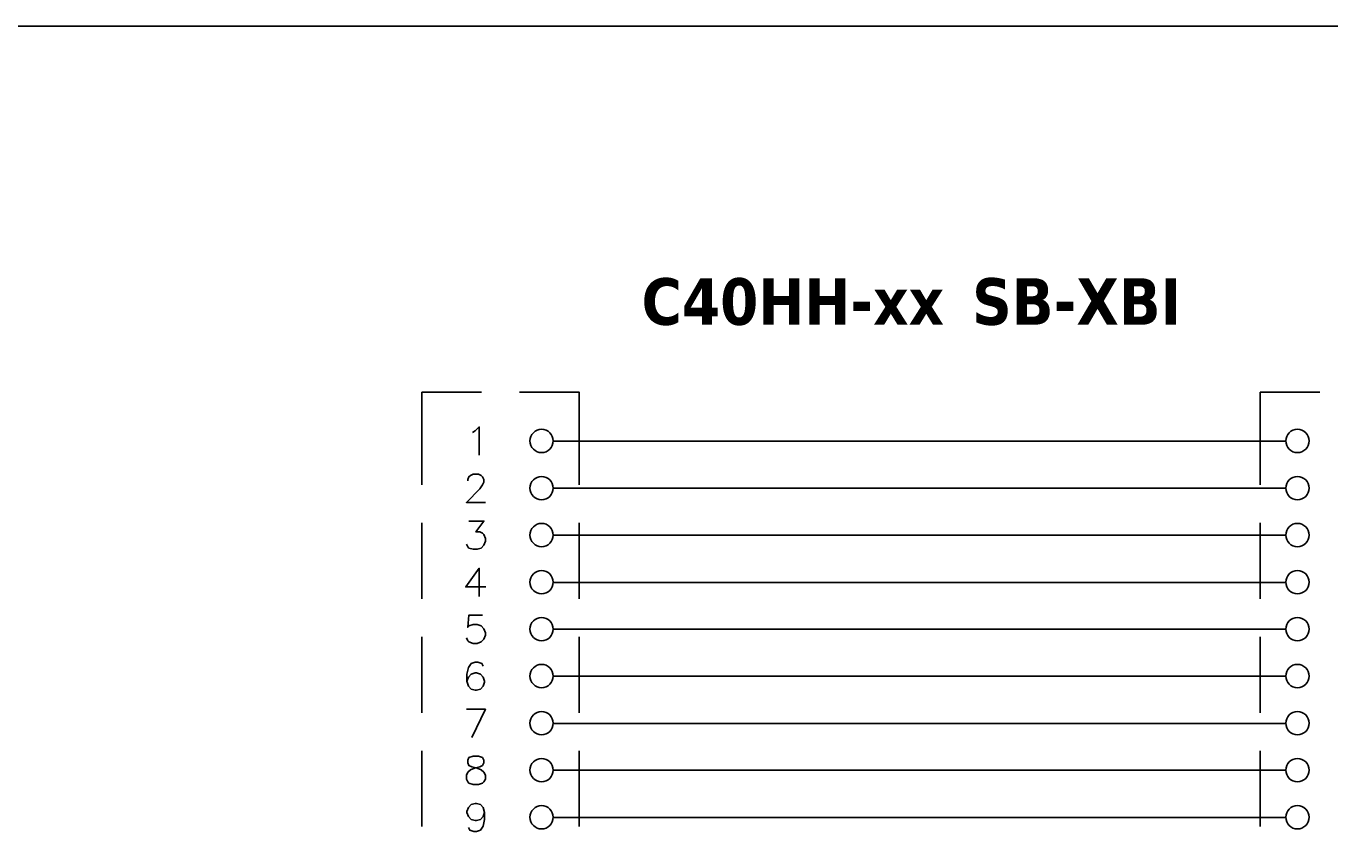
# Model space of a CAD drawing. Header units: inches. Extents: x 0 to 1016, y 0 to 711.
# Tile 12 of 17: x 534 to 806, y 541 to 711. Entities that reach past the tile are written whole.
import ezdxf

# ---------------------------------------------------------------- set-up
doc = ezdxf.new("R2010")
doc.units = ezdxf.units.IN
doc.header["$LTSCALE"] = 10
doc.header["$MEASUREMENT"] = 0
doc.layers.add('TEXT', color=140, linetype='Continuous')

msp = doc.modelspace()

# ---------------------------------------------------------------- linework, layer by layer
at = {"lineweight": 25}
for p, q in [((616.73, 634.87), (616.73, 615.55)), ((629.21, 634.87), (616.73, 634.87)), ((791.63, 634.87), (791.63, 615.55)), ((804.05, 634.87), (791.63, 634.87)), ((644.21, 624.67), (796.97, 624.67)), ((644.21, 614.83), (796.97, 614.83)), ((616.73, 607.63), (616.73, 591.79)), ((649.55, 591.79), (649.55, 607.63)), ((791.63, 607.63), (791.63, 591.79)), ((644.21, 605.05), (796.97, 605.05)), ((644.21, 595.21), (796.97, 595.21)), ((644.21, 585.43), (796.97, 585.43)), ((616.73, 583.87), (616.73, 568.03)), ((649.55, 568.03), (649.55, 583.87)), ((791.63, 583.87), (791.63, 568.03)), ((644.21, 575.65), (796.97, 575.65)), ((644.21, 565.81), (796.97, 565.81)), ((616.73, 560.11), (616.73, 544.27)), ((649.55, 544.27), (649.55, 560.11)), ((791.63, 560.11), (791.63, 544.27)), ((644.21, 556.03), (796.97, 556.03)), ((644.21, 546.19), (796.97, 546.19))]:
    msp.add_line(p, q, dxfattribs=at)
for points in [[(649.55, 615.55), (649.55, 634.87), (637.13, 634.87)], [(627.29, 626.47), (627.89, 626.77), (628.73, 627.61), (628.73, 621.73)], [(626.33, 616.39), (626.33, 616.63), (626.57, 617.23), (626.87, 617.47), (627.47, 617.77), (628.55, 617.77), (629.15, 617.47), (629.39, 617.23), (629.69, 616.63), (629.69, 616.09), (629.39, 615.55), (628.85, 614.71), (626.03, 611.89), (629.99, 611.89)], [(626.57, 607.99), (629.69, 607.99), (628.01, 605.71), (628.85, 605.71), (629.39, 605.47), (629.69, 605.17), (629.99, 604.33), (629.99, 603.79), (629.69, 602.95), (629.15, 602.35), (628.31, 602.11), (627.47, 602.11), (626.57, 602.35), (626.33, 602.65), (626.03, 603.19)], [(628.73, 592.27), (628.73, 598.15), (625.91, 594.25), (630.11, 594.25)], [(629.39, 588.37), (626.57, 588.37), (626.33, 585.85), (626.57, 586.15), (627.47, 586.39), (628.31, 586.39), (629.15, 586.15), (629.69, 585.55), (629.99, 584.71), (629.99, 584.17), (629.69, 583.33), (629.15, 582.79), (628.31, 582.49), (627.47, 582.49), (626.57, 582.79), (626.33, 583.03), (626.03, 583.63)], [(629.57, 577.75), (629.27, 578.29), (628.43, 578.59), (627.89, 578.59), (627.05, 578.29), (626.45, 577.45), (626.15, 576.07), (626.15, 574.63), (626.45, 573.55), (627.05, 572.95), (627.89, 572.71), (628.13, 572.71), (628.97, 572.95), (629.57, 573.55), (629.81, 574.39), (629.81, 574.63), (629.57, 575.47), (628.97, 576.07), (628.13, 576.31), (627.89, 576.31), (627.05, 576.07), (626.45, 575.47), (626.15, 574.63)], [(626.03, 568.75), (629.99, 568.75), (627.17, 562.87)], [(627.47, 558.97), (626.57, 558.67), (626.33, 558.13), (626.33, 557.59), (626.57, 556.99), (627.17, 556.75), (628.31, 556.45), (629.15, 556.15), (629.69, 555.61), (629.99, 555.01), (629.99, 554.17), (629.69, 553.63), (629.39, 553.33), (628.55, 553.09), (627.47, 553.09), (626.57, 553.33), (626.33, 553.63), (626.03, 554.17), (626.03, 555.01), (626.33, 555.61), (626.87, 556.15), (627.71, 556.45), (628.85, 556.75), (629.39, 556.99), (629.69, 557.59), (629.69, 558.13), (629.39, 558.67), (628.55, 558.97), (627.47, 558.97)], [(629.81, 547.21), (629.57, 546.37), (628.97, 545.77), (628.13, 545.53), (627.89, 545.53), (627.05, 545.77), (626.45, 546.37), (626.15, 547.21), (626.15, 547.45), (626.45, 548.29), (627.05, 548.89), (627.89, 549.13), (628.13, 549.13), (628.97, 548.89), (629.57, 548.29), (629.81, 547.21), (629.81, 545.77), (629.57, 544.39), (628.97, 543.55), (628.13, 543.25), (627.59, 543.25), (626.75, 543.55), (626.45, 544.09)]]:
    msp.add_lwpolyline(points, dxfattribs=at)
for points in [[(644.15, 624.7), (644.15, 626.04), (643.06, 627.13), (641.72, 627.13), (640.38, 627.13), (639.29, 626.04), (639.29, 624.7), (639.29, 623.35), (640.38, 622.27), (641.72, 622.27), (643.06, 622.27), (644.15, 623.35), (644.15, 624.7)], [(801.83, 624.7), (801.83, 626.04), (800.74, 627.13), (799.4, 627.13), (798.06, 627.13), (796.97, 626.04), (796.97, 624.7), (796.97, 623.35), (798.06, 622.27), (799.4, 622.27), (800.74, 622.27), (801.83, 623.35), (801.83, 624.7)], [(644.15, 614.86), (644.15, 616.2), (643.06, 617.29), (641.72, 617.29), (640.38, 617.29), (639.29, 616.2), (639.29, 614.86), (639.29, 613.51), (640.38, 612.43), (641.72, 612.43), (643.06, 612.43), (644.15, 613.51), (644.15, 614.86)], [(801.83, 614.86), (801.83, 616.2), (800.74, 617.29), (799.4, 617.29), (798.06, 617.29), (796.97, 616.2), (796.97, 614.86), (796.97, 613.51), (798.06, 612.43), (799.4, 612.43), (800.74, 612.43), (801.83, 613.51), (801.83, 614.86)], [(644.15, 605.08), (644.15, 606.42), (643.06, 607.51), (641.72, 607.51), (640.38, 607.51), (639.29, 606.42), (639.29, 605.08), (639.29, 603.73), (640.38, 602.65), (641.72, 602.65), (643.06, 602.65), (644.15, 603.73), (644.15, 605.08)], [(801.83, 605.08), (801.83, 606.42), (800.74, 607.51), (799.4, 607.51), (798.06, 607.51), (796.97, 606.42), (796.97, 605.08), (796.97, 603.73), (798.06, 602.65), (799.4, 602.65), (800.74, 602.65), (801.83, 603.73), (801.83, 605.08)], [(644.15, 595.24), (644.15, 596.58), (643.06, 597.67), (641.72, 597.67), (640.38, 597.67), (639.29, 596.58), (639.29, 595.24), (639.29, 593.89), (640.38, 592.81), (641.72, 592.81), (643.06, 592.81), (644.15, 593.89), (644.15, 595.24)], [(801.83, 595.24), (801.83, 596.58), (800.74, 597.67), (799.4, 597.67), (798.06, 597.67), (796.97, 596.58), (796.97, 595.24), (796.97, 593.89), (798.06, 592.81), (799.4, 592.81), (800.74, 592.81), (801.83, 593.89), (801.83, 595.24)], [(644.15, 585.46), (644.15, 586.8), (643.06, 587.89), (641.72, 587.89), (640.38, 587.89), (639.29, 586.8), (639.29, 585.46), (639.29, 584.11), (640.38, 583.03), (641.72, 583.03), (643.06, 583.03), (644.15, 584.11), (644.15, 585.46)], [(801.83, 585.46), (801.83, 586.8), (800.74, 587.89), (799.4, 587.89), (798.06, 587.89), (796.97, 586.8), (796.97, 585.46), (796.97, 584.11), (798.06, 583.03), (799.4, 583.03), (800.74, 583.03), (801.83, 584.11), (801.83, 585.46)], [(644.15, 575.68), (644.15, 577.02), (643.06, 578.11), (641.72, 578.11), (640.38, 578.11), (639.29, 577.02), (639.29, 575.68), (639.29, 574.33), (640.38, 573.25), (641.72, 573.25), (643.06, 573.25), (644.15, 574.33), (644.15, 575.68)], [(801.83, 575.68), (801.83, 577.02), (800.74, 578.11), (799.4, 578.11), (798.06, 578.11), (796.97, 577.02), (796.97, 575.68), (796.97, 574.33), (798.06, 573.25), (799.4, 573.25), (800.74, 573.25), (801.83, 574.33), (801.83, 575.68)], [(644.15, 565.84), (644.15, 567.18), (643.06, 568.27), (641.72, 568.27), (640.38, 568.27), (639.29, 567.18), (639.29, 565.84), (639.29, 564.49), (640.38, 563.41), (641.72, 563.41), (643.06, 563.41), (644.15, 564.49), (644.15, 565.84)], [(801.83, 565.84), (801.83, 567.18), (800.74, 568.27), (799.4, 568.27), (798.06, 568.27), (796.97, 567.18), (796.97, 565.84), (796.97, 564.49), (798.06, 563.41), (799.4, 563.41), (800.74, 563.41), (801.83, 564.49), (801.83, 565.84)], [(644.15, 556.06), (644.15, 557.4), (643.06, 558.49), (641.72, 558.49), (640.38, 558.49), (639.29, 557.4), (639.29, 556.06), (639.29, 554.71), (640.38, 553.63), (641.72, 553.63), (643.06, 553.63), (644.15, 554.71), (644.15, 556.06)], [(801.83, 556.06), (801.83, 557.4), (800.74, 558.49), (799.4, 558.49), (798.06, 558.49), (796.97, 557.4), (796.97, 556.06), (796.97, 554.71), (798.06, 553.63), (799.4, 553.63), (800.74, 553.63), (801.83, 554.71), (801.83, 556.06)], [(644.15, 546.22), (644.15, 547.56), (643.06, 548.65), (641.72, 548.65), (640.38, 548.65), (639.29, 547.56), (639.29, 546.22), (639.29, 544.87), (640.38, 543.79), (641.72, 543.79), (643.06, 543.79), (644.15, 544.87), (644.15, 546.22)], [(801.83, 546.22), (801.83, 547.56), (800.74, 548.65), (799.4, 548.65), (798.06, 548.65), (796.97, 547.56), (796.97, 546.22), (796.97, 544.87), (798.06, 543.79), (799.4, 543.79), (800.74, 543.79), (801.83, 544.87), (801.83, 546.22)]]:
    msp.add_open_spline(points, degree=3, knots=[0, 0, 0, 0, 1, 1, 1, 2, 2, 2, 3, 3, 3, 4, 4, 4, 4], dxfattribs=at)
at = {"layer": 'DEFPOINTS'}
msp.add_lwpolyline([(0, 0), (1016, 0), (1016, 711.2), (0, 711.2)], close=True, dxfattribs=at)

# ---------------------------------------------------------------- texts
at = {"insert": (731.54, 648.73), "char_height": 0.2, "attachment_point": 7}
msp.add_mtext('{\\Ftahoma bold|c0;\\H48.59139x;\\C18;SB-XBI}', dxfattribs=at)
at = {"layer": 'TEXT', "insert": (662.57, 648.73), "char_height": 0.2, "attachment_point": 7}
msp.add_mtext('{\\Ftahoma bold|c0;\\H48.59139x;\\C256;C40HH-xx}', dxfattribs=at)

doc.saveas('drawing.dxf')
